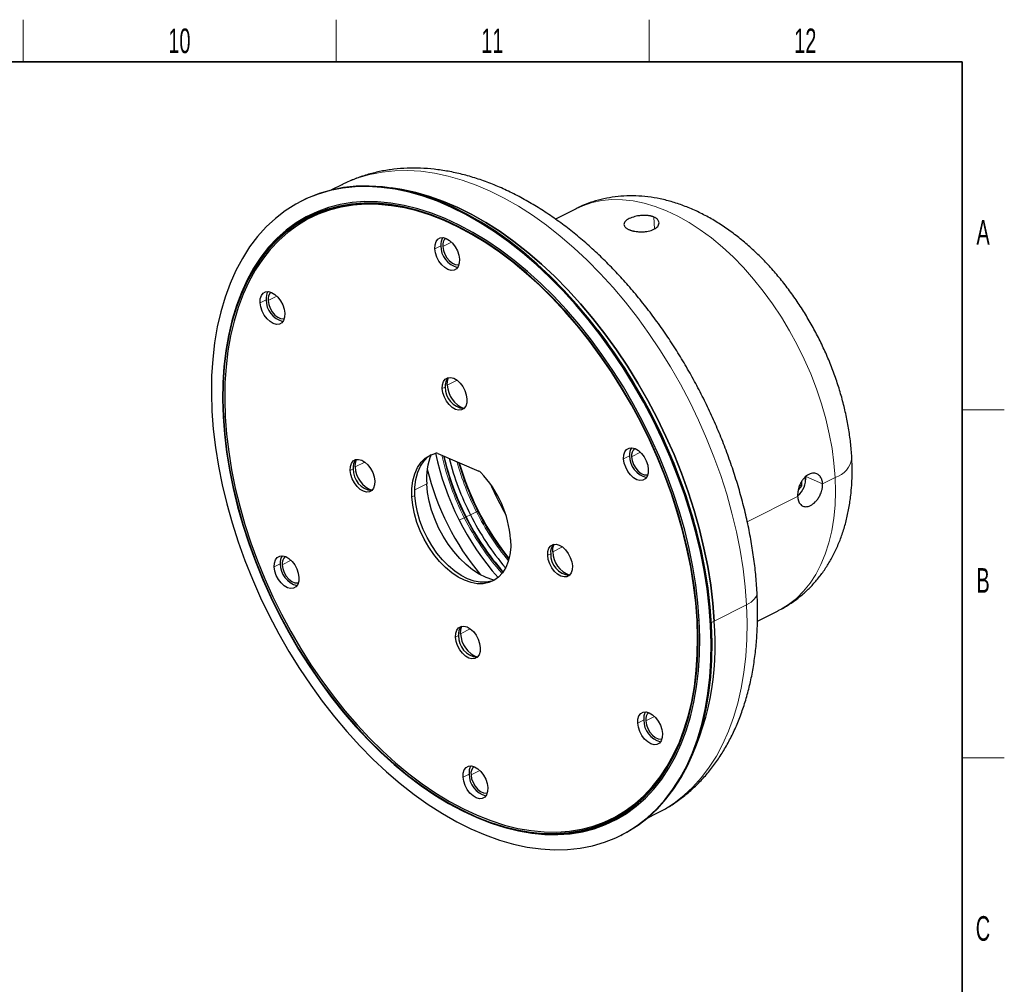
# Model space of a CAD drawing. Header units: millimetres. Extents: x 16 to 581, y 2 to 418.
# Tile 4 of 4: x 437 to 577, y 277 to 414. Entities that reach past the tile are written whole.
import ezdxf

# ---------------------------------------------------------------- set-up
doc = ezdxf.new("R2010")
doc.units = ezdxf.units.MM
doc.styles.add('SLDTEXTSTYLE0', font='TXT', dxfattribs={"width": 0.605})

msp = doc.modelspace()

# ---------------------------------------------------------------- linework, layer by layer
at = {"color": 7, "linetype": 'Continuous', "lineweight": 18}
for p, q in [((437.5, 408), (437.5, 414)), ((482, 408), (482, 414)), ((526.5, 408), (526.5, 414)), ((527.18335, 385.92486), (527.27185, 384.27066)), ((498.40074, 382.3669), (497.15016, 381.73844)), ((496.86929, 381.8591), (496.01678, 381.43068)), ((472.03001, 374.17649), (471.17749, 373.74807)), ((473.56145, 374.68429), (472.31088, 374.05583)), ((497.79307, 362.02849), (499.17767, 362.72432)), ((497.50725, 361.75394), (497.08099, 361.53973)), ((577, 358.5), (571, 358.5)), ((466.21834, 357.52453), (465.97093, 357.49838)), ((523.71876, 351.96993), (522.86624, 351.5415)), ((525.2502, 352.47773), (523.99963, 351.84926)), ((484.40968, 350.1065), (483.98342, 349.89228)), ((484.6955, 350.38105), (486.0801, 351.07687)), ((551.16655, 347.98208), (548.75598, 349.01771)), ((552.9454, 348.87603), (551.16655, 347.98208)), ((494.86671, 347.99799), (493.17338, 347.14702)), ((493.18689, 346.33563), (492.76063, 346.12141)), ((547.6144, 346.19697), (540.44498, 342.59402)), ((500.21357, 343.16436), (499.49421, 342.79781)), ((501.07435, 343.59095), (500.46209, 343.28326)), ((501.9288, 344.02634), (501.07435, 343.59095)), ((512.78257, 338.31425), (514.16718, 339.01008)), ((512.49675, 338.0397), (512.07049, 337.82549)), ((474.04018, 336.6047), (473.18767, 336.17628)), ((475.57162, 337.1125), (474.32105, 336.48404)), ((540.36155, 330.77029), (535.74375, 328.44965)), ((533.37991, 328.53807), (533.62732, 328.56423)), ((535.38441, 327.94179), (535.24232, 327.87039)), ((535.74375, 328.44965), (535.3665, 328.26006)), ((499.39918, 326.39226), (498.97292, 326.17805)), ((499.685, 326.66681), (501.0696, 327.36263)), ((525.72893, 314.39814), (524.87642, 313.96971)), ((527.26038, 314.90594), (526.0098, 314.27747)), ((577, 309), (571, 309)), ((500.88965, 306.71552), (500.03713, 306.2871)), ((502.42109, 307.22332), (501.17052, 306.59486))]:
    msp.add_line(p, q, dxfattribs=at)
at = {"color": 7, "linetype": 'Continuous', "lineweight": 35}
for p, q in [((37, 408), (571, 408)), ((571, 408), (571, 12))]:
    msp.add_line(p, q, dxfattribs=at)
at = {"color": 7, "linetype": 'Continuous', "lineweight": 25}
for p, q in [((482.80115, 390.52959), (481.31434, 389.7824)), ((477.24841, 388.29868), (477.10633, 388.22728)), ((516.10675, 387.12198), (513.15753, 385.63987)), ((467.08791, 370.9189), (467.04757, 370.76094)), ((496.4277, 352.31946), (502.28572, 349.80273)), ((548.75532, 348.56937), (548.7595, 348.82041)), ((548.16748, 347.69597), (547.72074, 347.19053)), ((547.93299, 347.79672), (548.16748, 347.69597)), ((548.17305, 348.26743), (548.16748, 347.69597)), ((547.70062, 346.35572), (547.87983, 346.53156)), ((541.89527, 328.45471), (544.84474, 329.93695)), ((526.21745, 300.43079), (527.70426, 301.17798)), ((502.44041, 300.33357), (502.59124, 300.27168)), ((522.45846, 297.98215), (522.60055, 298.05355))]:
    msp.add_line(p, q, dxfattribs=at)
at = {"color": 7, "linetype": 'Continuous', "lineweight": 18, "flags": 128}
for points in [[(540.36155, 330.77029), (540.16928, 333.31834), (539.86312, 335.90727), (539.44407, 338.52865), (538.91349, 341.17392), (538.27312, 343.83445), (537.52504, 346.50157), (536.6717, 349.16658), (535.71587, 351.82078), (534.66068, 354.45552), (533.50957, 357.06221), (532.26629, 359.63233), (530.9349, 362.15751), (529.51974, 364.62951), (528.02542, 367.04027), (526.45682, 369.38192), (524.81906, 371.64683), (523.11748, 373.82761), (521.35763, 375.91714), (519.54525, 377.90861), (517.68624, 379.79553), (515.78669, 381.57173), (513.85277, 383.23143), (511.8908, 384.76921), (509.90718, 386.18006), (507.90837, 387.45937), (505.90091, 388.60298), (503.89133, 389.60714), (501.88619, 390.46859), (499.89203, 391.18452), (497.91535, 391.75258), (495.96261, 392.17094), (494.04018, 392.43821), (492.15431, 392.55354), (490.31117, 392.51654), (488.51677, 392.32734), (486.77695, 391.98656), (485.0974, 391.49529), (483.48359, 390.85516), (482.80115, 390.52959)], [(552.9454, 348.87603), (552.78017, 350.91877), (552.50129, 353.00028), (552.11017, 355.10998), (551.60881, 357.23709), (550.99975, 359.3708), (550.28611, 361.50021), (549.47152, 363.61449), (548.56014, 365.70286), (547.5566, 367.75467), (546.46602, 369.75947), (545.29395, 371.70705), (544.04638, 373.58747), (542.72965, 375.39117), (541.35048, 377.10894), (539.9159, 378.73203), (538.43321, 380.25218), (536.90997, 381.66163), (535.35394, 382.95321), (533.77306, 384.12033), (532.17537, 385.15704), (530.56902, 386.05807), (528.9622, 386.81881), (527.36309, 387.4354), (525.77984, 387.9047), (524.22052, 388.2243), (522.69307, 388.39258), (521.20529, 388.40869), (519.76474, 388.27254), (518.37877, 387.98483), (517.05445, 387.54702), (516.10675, 387.12198)], [(544.84474, 329.93695), (545.15296, 330.09759), (546.3341, 330.82815), (547.43443, 331.69987), (548.44834, 332.7083), (549.37066, 333.84832), (550.1967, 335.1141), (550.92225, 336.49921), (551.54361, 337.99657), (552.05761, 339.59857), (552.46164, 341.29703), (552.75362, 343.08331), (552.93209, 344.9483), (552.99612, 346.88249), (552.9454, 348.87603)], [(500.39054, 343.25396), (500.40817, 343.2628), (500.42364, 343.27055), (500.43671, 343.27706), (500.44714, 343.28222), (500.45475, 343.28595), (500.45943, 343.28818), (500.46107, 343.28888), (500.45967, 343.28803)], [(502.10578, 344.11594), (502.1234, 344.12478), (502.13888, 344.13253), (502.15194, 344.13904), (502.16237, 344.1442), (502.16999, 344.14793), (502.17466, 344.15016), (502.17631, 344.15086), (502.1749, 344.15001)], [(540.36155, 330.77029), (540.98708, 331.14753), (541.45364, 331.56824), (541.74332, 332.01625), (541.84498, 332.47434), (541.84356, 332.54496)], [(527.70426, 301.17798), (528.56462, 301.63933), (530.03139, 302.57047), (531.41733, 303.6428), (532.71793, 304.8528), (533.92894, 306.19654), (535.04642, 307.66964), (536.06671, 309.26728), (536.9865, 310.98426), (537.80277, 312.81498), (538.51288, 314.75346), (539.1145, 316.79339), (539.60566, 318.92811), (539.98478, 321.15065), (540.25061, 323.45377), (540.40228, 325.82995), (540.4393, 328.27145), (540.36155, 330.77029)]]:
    msp.add_lwpolyline(points, dxfattribs=at)
at = {"color": 7, "linetype": 'Continuous', "lineweight": 25, "flags": 128}
for points in [[(535.24232, 327.87039), (535.04813, 330.44391), (534.73891, 333.05874), (534.31567, 335.70633), (533.77979, 338.37805), (533.13301, 341.06519), (532.37745, 343.75898), (531.51558, 346.45064), (530.5502, 349.13138), (529.48445, 351.79247), (528.32183, 354.42522), (527.06612, 357.02104), (525.72141, 359.57148), (524.2921, 362.0682), (522.78284, 364.50306), (521.19856, 366.86813), (519.54442, 369.15569), (517.82582, 371.35827), (516.04837, 373.4687), (514.21786, 375.48009), (512.34027, 377.38587), (510.42172, 379.17984), (508.46846, 380.85614), (506.48687, 382.4093), (504.48341, 383.83425), (502.46462, 385.12636), (500.43708, 386.2814), (498.4074, 387.2956), (496.38221, 388.16567), (494.36811, 388.88875), (492.37167, 389.4625), (490.3994, 389.88504), (488.45774, 390.15499), (486.55302, 390.27147), (484.69144, 390.2341), (482.8791, 390.04301), (481.12188, 389.69881), (479.42554, 389.20264), (477.79559, 388.5561), (476.23736, 387.76131), (474.75593, 386.82086), (473.35612, 385.73781), (472.04252, 384.51571), (470.8194, 383.15853), (469.69075, 381.6707), (468.66025, 380.05708), (467.73127, 378.32293), (466.90683, 376.47391), (466.18962, 374.51604), (465.58199, 372.45571), (465.08591, 370.29965), (464.703, 368.05488), (464.43452, 365.72873), (464.28133, 363.32879), (464.24394, 360.86287), (464.32247, 358.33904)], [(535.38441, 327.94179), (535.19022, 330.51532), (534.881, 333.13014), (534.45776, 335.77773), (533.92187, 338.44945), (533.2751, 341.13659), (532.51954, 343.83039), (531.65766, 346.52204), (530.69228, 349.20279), (529.62654, 351.86388), (528.46392, 354.49662), (527.2082, 357.09245), (525.8635, 359.64288), (524.43418, 362.1396), (522.92492, 364.57447), (521.34064, 366.93954), (519.6865, 369.22709), (517.96791, 371.42968), (516.19046, 373.54011), (514.35995, 375.55149), (512.48236, 377.45728), (510.5638, 379.25124), (508.61054, 380.92754), (506.62895, 382.4807), (504.6255, 383.90566), (502.60671, 385.19776), (500.57916, 386.3528), (498.54949, 387.36701), (496.5243, 388.23707), (494.5102, 388.96016), (492.51376, 389.5339), (490.54149, 389.95644), (488.59983, 390.22639), (486.6951, 390.34287), (484.83353, 390.30551), (483.02118, 390.11441), (481.26397, 389.77022), (479.56762, 389.27404), (477.93767, 388.6275), (477.24841, 388.29868)], [(489.80875, 390.07571), (491.34482, 389.85029), (493.29756, 389.43194), (495.27423, 388.86387), (497.26839, 388.14795), (499.27353, 387.2865), (501.28311, 386.28233), (503.29058, 385.13873), (505.28938, 383.85942), (507.273, 382.44857), (509.23497, 380.91079), (511.16889, 379.25109), (513.06845, 377.47488), (514.92745, 375.58797), (516.73984, 373.59649), (518.49969, 371.50696), (520.20127, 369.32619), (521.83903, 367.06128), (523.40763, 364.71962), (524.90194, 362.30887), (526.31711, 359.83687), (527.6485, 357.31169), (528.89178, 354.74156), (530.04289, 352.13488), (531.09808, 349.50014), (532.0539, 346.84594), (532.90725, 344.18093), (533.65532, 341.51381), (534.2957, 338.85327), (534.82627, 336.208), (535.24532, 333.58663), (535.55148, 330.99769), (535.74375, 328.44965)], [(535.74375, 328.44965), (535.55148, 330.99769), (535.24532, 333.58663), (534.82627, 336.208), (534.2957, 338.85327), (533.65532, 341.51381), (532.90725, 344.18093), (532.0539, 346.84594), (531.09808, 349.50014), (530.04289, 352.13488), (528.89178, 354.74156), (527.6485, 357.31169), (526.31711, 359.83687), (524.90194, 362.30887), (523.40763, 364.71962), (521.83903, 367.06128), (520.20127, 369.32619), (518.49969, 371.50696), (516.73984, 373.59649), (514.92745, 375.58797), (513.06845, 377.47488), (511.16889, 379.25109), (509.23497, 380.91079), (507.273, 382.44857), (505.28938, 383.85942), (503.29058, 385.13873), (501.28311, 386.28233), (499.27353, 387.2865), (497.26839, 388.14795), (495.27423, 388.86387), (493.29756, 389.43194), (491.34482, 389.85029), (489.80875, 390.07571)], [(533.37991, 328.53807), (533.19068, 331.03249), (532.88793, 333.56751), (532.47268, 336.13456), (531.94633, 338.72495), (531.31068, 341.32992), (530.56786, 343.94065), (529.72039, 346.54832), (528.77114, 349.14409), (527.72332, 351.71918), (526.58047, 354.26488), (525.34647, 356.77258), (524.02549, 359.23379), (522.62199, 361.64018), (521.14074, 363.98362), (519.58673, 366.25616), (517.96523, 368.45012), (516.28172, 370.55809), (514.54191, 372.57291), (512.75167, 374.48779), (510.91707, 376.29623), (509.04431, 377.99212), (507.13973, 379.56972), (505.20977, 381.0237), (503.26097, 382.34912), (501.29992, 383.54152), (499.33326, 384.59684), (497.36763, 385.51153), (495.40969, 386.28249), (493.46607, 386.9071), (491.54334, 387.38326), (489.648, 387.70936), (487.78648, 387.88428), (485.96507, 387.90745), (484.18993, 387.77877), (482.46706, 387.49869), (480.80231, 387.06815), (479.2013, 386.48861), (477.66945, 385.76203), (476.21194, 384.89087), (474.83371, 383.87808), (473.53941, 382.72709), (472.33343, 381.44178), (471.21985, 380.02651), (470.20243, 378.48607), (469.28462, 376.82566), (468.46953, 375.05092), (467.75991, 373.16783), (467.15816, 371.18278), (466.66632, 369.10248), (466.28605, 366.93398), (466.01865, 364.6846), (465.86501, 362.36195), (465.82565, 359.97391), (465.90071, 357.52854)], [(533.62732, 328.56423), (533.4375, 331.06643), (533.1338, 333.60936), (532.71726, 336.18442), (532.18927, 338.7829), (531.55163, 341.396), (530.80649, 344.01489), (529.95637, 346.63069), (529.00416, 349.23457), (527.95307, 351.8177), (526.80666, 354.37135), (525.5688, 356.88688), (524.2437, 359.35577), (522.83582, 361.76967), (521.34994, 364.12042), (519.79108, 366.40006), (518.16452, 368.60087), (516.47576, 370.71542), (514.73051, 372.73653), (512.93469, 374.65738), (511.09436, 376.47147), (509.21575, 378.17266), (507.30523, 379.75518), (505.36925, 381.2137), (503.41436, 382.54326), (501.44719, 383.73938), (499.47438, 384.798), (497.50262, 385.71554), (495.53857, 386.48891), (493.58888, 387.11547), (491.66014, 387.59312), (489.75889, 387.92023), (487.89156, 388.0957), (486.06446, 388.11894), (484.28378, 387.98986), (482.55554, 387.7089), (480.88559, 387.27702), (479.27958, 386.69567), (477.74295, 385.96682), (476.28089, 385.09295), (474.89835, 384.077), (473.60001, 382.92241), (472.39027, 381.63309), (471.27321, 380.2134), (470.25262, 378.66815), (469.33194, 377.00256), (468.51431, 375.22227), (467.80247, 373.33331), (467.19884, 371.34206), (467.08791, 370.9189)], [(533.30969, 328.56824), (533.12085, 331.05746), (532.81873, 333.58721), (532.40435, 336.14891), (531.8791, 338.73391), (531.24476, 341.33346), (530.50349, 343.93876), (529.65778, 346.541), (528.71051, 349.13137), (527.66487, 351.7011), (526.5244, 354.24151), (525.29297, 356.74399), (523.97474, 359.20007), (522.57416, 361.60146), (521.09599, 363.94001), (519.54522, 366.20783), (517.92709, 368.39723), (516.24709, 370.5008), (514.51089, 372.51144), (512.72438, 374.42232), (510.8936, 376.227), (509.02474, 377.91937), (507.12412, 379.49368), (505.19818, 380.94463), (503.25344, 382.2673), (501.29647, 383.45721), (499.33389, 384.51034), (497.37236, 385.42313), (495.41849, 386.19248), (493.47892, 386.8158), (491.56019, 387.29097), (489.6688, 387.61638), (487.81115, 387.79094), (485.99353, 387.81405), (484.22208, 387.68565), (482.5028, 387.40615), (480.84152, 386.9765), (479.24384, 386.39817), (477.71517, 385.67311), (476.2607, 384.80376), (474.88533, 383.79308), (473.59373, 382.64448), (472.39026, 381.36185), (471.27899, 379.94952), (470.26369, 378.41228), (469.3478, 376.75534), (468.5344, 374.98428), (467.82625, 373.10512), (467.22576, 371.1242), (466.73494, 369.04823), (466.35547, 366.88423), (466.08862, 364.63954), (465.9353, 362.32173), (465.89602, 359.93865), (465.97093, 357.49838)], [(496.99686, 385.58229), (495.57379, 386.12887), (493.64028, 386.75024), (491.72755, 387.22392), (489.84208, 387.54832), (487.99024, 387.72233), (486.1783, 387.74537), (484.4124, 387.61737), (482.6985, 387.33874), (481.04241, 386.91044), (479.44973, 386.33392), (477.92585, 385.61112), (476.47592, 384.7445), (475.10486, 383.73698), (473.81729, 382.59197), (472.61759, 381.31335), (471.5098, 379.90544), (470.49768, 378.37301), (469.58465, 376.72125), (468.77379, 374.95574), (468.06786, 373.08245), (467.46925, 371.10773), (466.97996, 369.03825), (466.60168, 366.88103), (466.33566, 364.64335), (466.18282, 362.33279), (466.14367, 359.95717), (466.21834, 357.52453)], [(496.01678, 381.43068), (496.04599, 381.977), (496.19284, 382.43469), (496.44732, 382.77257), (496.79209, 382.9676), (497.20366, 383.0065), (497.65397, 382.88661), (498.11234, 382.61611), (498.54754, 382.21342), (498.92989, 381.706), (499.23335, 381.12842), (499.43724, 380.52004), (499.52766, 379.92233)], [(499.52766, 379.92233), (499.49845, 379.37601), (499.3516, 378.91832), (499.09712, 378.58044), (498.75234, 378.38541), (498.34078, 378.34651), (497.89046, 378.4664), (497.43209, 378.7369), (496.9969, 379.13958), (496.61455, 379.64701), (496.31108, 380.22459), (496.1072, 380.83296), (496.01678, 381.43068)], [(497.15016, 381.73844), (497.23788, 381.18974), (497.43795, 380.63418), (497.73416, 380.11675), (498.10253, 379.67938), (498.5132, 379.3575), (498.9329, 379.17718), (499.32764, 379.15304), (499.45399, 379.18228)], [(471.17749, 373.74807), (471.2067, 374.29439), (471.35355, 374.75208), (471.60803, 375.08995), (471.95281, 375.28499), (472.36437, 375.32388), (472.81469, 375.204), (473.27306, 374.9335), (473.70825, 374.53081), (474.0906, 374.02339), (474.39407, 373.44581), (474.59795, 372.83743), (474.68837, 372.23972)], [(472.31088, 374.05583), (472.39859, 373.50713), (472.59866, 372.95157), (472.89487, 372.43414), (473.26324, 371.99677), (473.67391, 371.67488), (474.09362, 371.49457), (474.48836, 371.47043), (474.6147, 371.49966)], [(474.68837, 372.23972), (474.65916, 371.6934), (474.51231, 371.23571), (474.25783, 370.89783), (473.91306, 370.7028), (473.50149, 370.6639), (473.05118, 370.78379), (472.59281, 371.05429), (472.15761, 371.45697), (471.77526, 371.96439), (471.4718, 372.54197), (471.26791, 373.15035), (471.17749, 373.74807)], [(497.08099, 361.53973), (497.1102, 362.08605), (497.25705, 362.54374), (497.51153, 362.88162), (497.85631, 363.07665), (498.26787, 363.11555), (498.71818, 362.99566), (499.17656, 362.72516), (499.61175, 362.32248), (499.9941, 361.81505), (500.29756, 361.23747), (500.50145, 360.6291), (500.59187, 360.03138)], [(497.79307, 362.02849), (497.82462, 362.61852), (497.97983, 363.10606)], [(500.59187, 360.03138), (500.56266, 359.48506), (500.41581, 359.02737), (500.16133, 358.68949), (499.81655, 358.49446), (499.40499, 358.45556), (498.95468, 358.57545), (498.4963, 358.84595), (498.06111, 359.24864), (497.67876, 359.75606), (497.3753, 360.33364), (497.17141, 360.94202), (497.08099, 361.53973)], [(464.32247, 358.33904), (464.51666, 355.76551), (464.82588, 353.15069), (465.24912, 350.5031), (465.785, 347.83138), (466.43178, 345.14424), (467.18734, 342.45045), (468.04921, 339.75879), (469.0146, 337.07804), (470.08034, 334.41696), (471.24296, 331.78421), (472.49867, 329.18838), (473.84338, 326.63795), (475.27269, 324.14123), (476.78195, 321.70636), (478.36624, 319.3413), (480.02037, 317.05374), (481.73897, 314.85115), (483.51642, 312.74073), (485.34693, 310.72934), (487.22452, 308.82355), (489.14308, 307.02959), (491.09633, 305.35329), (493.07792, 303.80013), (495.08138, 302.37517), (497.10017, 301.08307), (499.12771, 299.92803), (501.15739, 298.91382), (503.18258, 298.04376), (505.19668, 297.32068), (507.19312, 296.74693), (509.16539, 296.32439), (511.10705, 296.05444), (513.01177, 295.93796), (514.87335, 295.97533), (516.68569, 296.16642), (518.44291, 296.51061), (520.13926, 297.00679), (521.7692, 297.65333), (523.32743, 298.44812), (524.80887, 299.38857), (526.20867, 300.47162), (527.52227, 301.69372), (528.74539, 303.0509), (529.87404, 304.53872), (530.90454, 306.15234), (531.83352, 307.8865), (532.65796, 309.73552), (533.37517, 311.69339), (533.9828, 313.75372), (534.47888, 315.90978), (534.86179, 318.15455), (535.13028, 320.4807), (535.28346, 322.88064), (535.32085, 325.34655), (535.24232, 327.87039)], [(465.90071, 357.52854), (466.08994, 355.03413), (466.39269, 352.49911), (466.80794, 349.93206), (467.33429, 347.34167), (467.96994, 344.7367), (468.71276, 342.12597), (469.56023, 339.5183), (470.50948, 336.92253), (471.5573, 334.34744), (472.70015, 331.80174), (473.93415, 329.29404), (475.25513, 326.83283), (476.65863, 324.42643), (478.13988, 322.083), (479.69389, 319.81046), (481.31539, 317.61649), (482.9989, 315.50853), (484.73871, 313.49371), (486.52895, 311.57883), (488.36355, 309.77039), (490.23631, 308.0745), (492.14089, 306.4969), (494.07084, 305.04292), (496.01964, 303.7175), (497.9807, 302.5251), (499.94736, 301.46977), (501.91299, 300.55508), (503.87093, 299.78413), (505.81455, 299.15951), (507.73728, 298.68335), (509.63262, 298.35726), (511.49414, 298.18234), (513.31555, 298.15917), (515.09069, 298.28785), (516.81355, 298.56793), (518.47831, 298.99847), (520.07932, 299.57801), (521.61117, 300.30459), (523.06868, 301.17574), (524.44691, 302.18853), (525.74121, 303.33953), (526.94719, 304.62484), (528.06077, 306.04011), (529.07819, 307.58055), (529.996, 309.24095), (530.81109, 311.0157), (531.52071, 312.89879), (532.12246, 314.88383), (532.6143, 316.96413), (532.99457, 319.13264), (533.26197, 321.38202), (533.41561, 323.70466), (533.45497, 326.09271), (533.37991, 328.53807)], [(465.97093, 357.49838), (466.15976, 355.00916), (466.46188, 352.47941), (466.87627, 349.91771), (467.40152, 347.3327), (468.03585, 344.73316), (468.77713, 342.12785), (469.62283, 339.52562), (470.57011, 336.93525), (471.61575, 334.36552), (472.75621, 331.82511), (473.98765, 329.32263), (475.30588, 326.86654), (476.70645, 324.46516), (478.18463, 322.1266), (479.7354, 319.85879), (481.35353, 317.66939), (483.03353, 315.56582), (484.76972, 313.55518), (486.55624, 311.64429), (488.38702, 309.83961), (490.25588, 308.14725), (492.1565, 306.57293), (494.08244, 305.12199), (496.02718, 303.79932), (497.98415, 302.60941), (499.94672, 301.55627), (501.90826, 300.64349), (503.86212, 299.87414), (505.8017, 299.25082), (507.72043, 298.77565), (509.61182, 298.45024), (511.46947, 298.27568), (513.28709, 298.25256), (515.05854, 298.38097), (516.77781, 298.66047), (518.4391, 299.09011), (520.03678, 299.66845), (521.56544, 300.39351), (523.01992, 301.26286), (524.39529, 302.27354), (525.68689, 303.42214), (526.89036, 304.70477), (528.00163, 306.1171), (529.01692, 307.65433), (529.93282, 309.31128), (530.74622, 311.08234), (531.45436, 312.9615), (532.05486, 314.94242), (532.54568, 317.01839), (532.92515, 319.18238), (533.192, 321.42708), (533.34532, 323.74489), (533.38459, 326.12796), (533.30969, 328.56824)], [(466.21834, 357.52453), (466.40659, 355.0431), (466.70776, 352.52127), (467.12085, 349.96757), (467.64446, 347.39066), (468.27681, 344.79924), (469.01576, 342.20209), (469.85882, 339.608), (470.80313, 337.02573), (471.8455, 334.46404), (472.9824, 331.93158), (474.20998, 329.43693), (475.52409, 326.98852), (476.92028, 324.59465), (478.39383, 322.26341), (479.93976, 320.00269), (481.55282, 317.82014), (483.22757, 315.72315), (484.95833, 313.7188), (486.73925, 311.81389), (488.56431, 310.01486), (490.42732, 308.32779), (492.32199, 306.7584), (494.24191, 305.31199), (496.18057, 303.99346), (498.13142, 302.80727), (500.08785, 301.75743), (502.04325, 300.8475), (503.991, 300.08055), (505.92451, 299.45919), (507.83724, 298.98551), (509.72271, 298.66111), (511.57455, 298.4871), (513.38649, 298.46405), (515.15239, 298.59206), (516.86629, 298.87069), (518.52238, 299.29898), (520.11506, 299.87551), (521.63894, 300.5983), (523.08887, 301.46493), (524.45993, 302.47245), (525.7475, 303.61746), (526.9472, 304.89608), (528.05499, 306.30398), (529.06711, 307.83641), (529.98015, 309.48818), (530.791, 311.25369), (531.49693, 313.12698), (532.09555, 315.1017), (532.20556, 315.52135)], [(522.86624, 351.5415), (522.89545, 352.08782), (523.0423, 352.54551), (523.29679, 352.88339), (523.64156, 353.07842), (524.05312, 353.11732), (524.50344, 352.99743), (524.96181, 352.72693), (525.397, 352.32424), (525.77936, 351.81682), (526.08282, 351.23924), (526.28671, 350.63087), (526.37712, 350.03315)], [(483.98342, 349.89228), (484.01263, 350.4386), (484.15948, 350.8963), (484.41396, 351.23417), (484.75873, 351.4292), (485.1703, 351.4681), (485.62061, 351.34822), (486.07898, 351.07771), (486.51418, 350.67503), (486.89653, 350.16761), (487.19999, 349.59003), (487.40388, 348.98165), (487.4943, 348.38394)], [(484.6955, 350.38105), (484.72705, 350.97107), (484.88225, 351.45862)], [(492.76063, 346.12141), (492.76208, 347.30489), (492.89611, 348.40906), (493.16017, 349.41306), (493.54929, 350.29794), (494.05612, 351.04697), (494.67107, 351.64603), (495.38255, 352.0838), (496.17712, 352.35201)], [(493.18689, 346.33563), (493.18834, 347.51911), (493.32237, 348.62327), (493.58643, 349.62727), (493.97555, 350.51215), (494.48237, 351.26119), (495.09733, 351.86025), (495.50869, 352.14007)], [(526.37712, 350.03315), (526.34791, 349.48683), (526.20106, 349.02914), (525.94658, 348.69126), (525.60181, 348.49623), (525.19024, 348.45733), (524.73993, 348.57722), (524.28156, 348.84772), (523.84637, 349.2504), (523.46401, 349.75783), (523.16055, 350.33541), (522.95666, 350.94378), (522.86624, 351.5415)], [(523.99963, 351.84926), (524.08734, 351.30056), (524.28741, 350.745), (524.58363, 350.22757), (524.95199, 349.7902), (525.36266, 349.46832), (525.78237, 349.288), (526.17711, 349.26386), (526.30345, 349.2931)], [(487.4943, 348.38394), (487.46509, 347.83762), (487.31824, 347.37992), (487.06376, 347.04205), (486.71898, 346.84702), (486.30742, 346.80812), (485.8571, 346.928), (485.39873, 347.19851), (484.96354, 347.60119), (484.58119, 348.10861), (484.27772, 348.68619), (484.07384, 349.29457), (483.98342, 349.89228)], [(548.7595, 348.82041), (548.75977, 348.84069), (548.75806, 348.97118)], [(504.44813, 334.26927), (504.2466, 334.32217), (503.29831, 334.65873), (502.34225, 335.14032), (501.39237, 335.75992), (500.46253, 336.50848), (499.56628, 337.3751), (498.71669, 338.34713), (497.92616, 339.41041), (497.2062, 340.54942), (496.56732, 341.74756), (496.01883, 342.98736), (495.56874, 344.25074), (495.2236, 345.51927), (494.98845, 346.77445), (494.86671, 347.99799)], [(506.80416, 340.08802), (506.80583, 338.95992), (506.68732, 337.90274), (506.45067, 336.93456), (506.09992, 336.07197), (505.64107, 335.3297), (505.08198, 334.72046), (504.43222, 334.25469), (503.70289, 333.94033), (502.90649, 333.78279), (502.05663, 333.78474), (501.16786, 333.94617), (500.25538, 334.26429), (499.33481, 334.73368), (498.42189, 335.3463), (497.53226, 336.09167), (496.68113, 336.95703), (495.88306, 337.92759), (495.1517, 338.98672), (494.49959, 340.11631), (493.93786, 341.29704), (493.47613, 342.5087), (493.12231, 343.73055), (492.88244, 344.9417), (492.76063, 346.12141)], [(504.48236, 334.28357), (504.12915, 334.15455), (503.33275, 333.997), (502.48289, 333.99896), (501.59411, 334.16038), (500.68164, 334.47851), (499.76106, 334.94789), (498.84815, 335.56051), (497.95852, 336.30588), (497.10738, 337.17125), (496.30931, 338.1418), (495.57796, 339.20093), (494.92584, 340.33053), (494.36412, 341.51125), (493.90239, 342.72291), (493.54856, 343.94476), (493.30869, 345.15591), (493.18689, 346.33563)], [(512.07049, 337.82549), (512.0997, 338.37181), (512.24655, 338.8295), (512.50103, 339.16738), (512.84581, 339.36241), (513.25737, 339.40131), (513.70769, 339.28142), (514.16606, 339.01092), (514.60125, 338.60824), (514.9836, 338.10082), (515.28707, 337.52324), (515.49095, 336.91486), (515.58137, 336.31714)], [(512.78257, 338.31425), (512.81412, 338.90428), (512.96933, 339.39182)], [(473.18767, 336.17628), (473.21688, 336.7226), (473.36373, 337.18029), (473.61821, 337.51816), (473.96298, 337.7132), (474.37455, 337.75209), (474.82486, 337.63221), (475.28323, 337.36171), (475.71843, 336.95902), (476.10078, 336.4516), (476.40424, 335.87402), (476.60813, 335.26564), (476.69855, 334.66793)], [(515.58137, 336.31714), (515.55216, 335.77082), (515.40531, 335.31313), (515.15083, 334.97525), (514.80606, 334.78022), (514.39449, 334.74132), (513.94418, 334.86121), (513.48581, 335.13171), (513.05061, 335.5344), (512.66826, 336.04182), (512.3648, 336.6194), (512.16091, 337.22778), (512.07049, 337.82549)], [(476.69855, 334.66793), (476.66934, 334.12161), (476.52249, 333.66392), (476.26801, 333.32604), (475.92323, 333.13101), (475.51167, 333.09211), (475.06135, 333.212), (474.60298, 333.4825), (474.16779, 333.88518), (473.78544, 334.3926), (473.48197, 334.97018), (473.27809, 335.57856), (473.18767, 336.17628)], [(474.32105, 336.48404), (474.40877, 335.93534), (474.60884, 335.37977), (474.90505, 334.86235), (475.27342, 334.42498), (475.68409, 334.10309), (476.10379, 333.92278), (476.49853, 333.89864), (476.62487, 333.92787)], [(498.97292, 326.17805), (499.00213, 326.72436), (499.14898, 327.18206), (499.40346, 327.51993), (499.74824, 327.71497), (500.1598, 327.75386), (500.61012, 327.63398), (501.06849, 327.36347), (501.50368, 326.96079), (501.88603, 326.45337), (502.1895, 325.87579), (502.39338, 325.26741), (502.4838, 324.6697)], [(499.685, 326.66681), (499.71655, 327.25683), (499.87176, 327.74438)], [(502.59124, 300.27168), (504.02622, 299.72052), (505.97591, 299.09395), (507.90465, 298.61631), (509.8059, 298.2892), (511.67323, 298.11373), (513.50033, 298.09049), (515.28101, 298.21957), (517.00925, 298.50053), (518.6792, 298.93241), (520.28521, 299.51376), (521.82184, 300.2426), (523.2839, 301.11648), (524.66644, 302.13243), (525.96478, 303.28702), (527.17452, 304.57634), (528.29158, 305.99603), (529.31217, 307.54128), (530.23285, 309.20687), (531.05048, 310.98715), (531.76232, 312.87612), (532.36595, 314.86736), (532.85932, 316.95416), (533.24078, 319.12943), (533.50902, 321.38584), (533.66314, 323.71573), (533.70261, 326.11123), (533.62732, 328.56423)], [(522.60055, 298.05355), (523.46952, 298.51952), (524.95095, 299.45998), (526.35075, 300.54302), (527.66436, 301.76512), (528.88748, 303.1223), (530.01613, 304.61013), (531.04663, 306.22375), (531.97561, 307.9579), (532.80005, 309.80693), (533.51726, 311.7648), (534.12489, 313.82512), (534.62097, 315.98118), (535.00388, 318.22595), (535.27236, 320.5521), (535.42555, 322.95205), (535.46294, 325.41796), (535.38441, 327.94179)], [(502.4838, 324.6697), (502.45459, 324.12338), (502.30774, 323.66568), (502.05326, 323.32781), (501.70849, 323.13278), (501.29692, 323.09388), (500.84661, 323.21377), (500.38824, 323.48427), (499.95304, 323.88695), (499.57069, 324.39437), (499.26723, 324.97195), (499.06334, 325.58033), (498.97292, 326.17805)], [(524.87642, 313.96971), (524.90563, 314.51603), (525.05248, 314.97372), (525.30696, 315.3116), (525.65173, 315.50663), (526.0633, 315.54553), (526.51361, 315.42564), (526.97198, 315.15514), (527.40718, 314.75245), (527.78953, 314.24503), (528.09299, 313.66745), (528.29688, 313.05908), (528.3873, 312.46136)], [(528.3873, 312.46136), (528.35809, 311.91504), (528.21124, 311.45735), (527.95676, 311.11947), (527.61198, 310.92444), (527.20042, 310.88554), (526.7501, 311.00543), (526.29173, 311.27593), (525.85654, 311.67861), (525.47419, 312.18604), (525.17072, 312.76362), (524.96684, 313.37199), (524.87642, 313.96971)], [(526.0098, 314.27747), (526.09752, 313.72877), (526.29759, 313.17321), (526.5938, 312.65578), (526.96217, 312.21841), (527.37284, 311.89653), (527.79254, 311.71621), (528.18728, 311.69207), (528.31363, 311.72131)], [(500.03713, 306.2871), (500.06634, 306.83342), (500.21319, 307.29111), (500.46767, 307.62899), (500.81245, 307.82402), (501.22401, 307.86292), (501.67433, 307.74303), (502.1327, 307.47253), (502.56789, 307.06984), (502.95024, 306.56242), (503.25371, 305.98484), (503.45759, 305.37646), (503.54801, 304.77875)], [(503.54801, 304.77875), (503.5188, 304.23243), (503.37195, 303.77474), (503.11747, 303.43686), (502.7727, 303.24183), (502.36113, 303.20293), (501.91082, 303.32282), (501.45245, 303.59332), (501.01725, 303.996), (500.6349, 304.50342), (500.33144, 305.081), (500.12755, 305.68938), (500.03713, 306.2871)], [(501.17052, 306.59486), (501.25823, 306.04616), (501.4583, 305.4906), (501.75451, 304.97317), (502.12288, 304.5358), (502.53355, 304.21391), (502.95326, 304.0336), (503.348, 304.00946), (503.47434, 304.03869)]]:
    msp.add_lwpolyline(points, dxfattribs=at)
at = {"color": 7, "linetype": 'Continuous', "lineweight": 25}
for centre, radius, start, end in [((498.64553, 382.05876), 1.78742, 147.8067697, 186.4133289), ((498.45864, 381.93186), 1.32269, 131.8138148, 188.4086164), ((500.01885, 381.82831), 3.14971, 179.4397574, 256.1344066), ((473.80624, 374.37615), 1.78742, 147.8067697, 186.4133289), ((473.61935, 374.24924), 1.32269, 131.8138148, 188.4086164), ((475.17957, 374.1457), 3.14971, 179.4397574, 256.1344066), ((454.9622, 320.5806), 80.96741, 15.898681, 37.4643026), ((499.04661, 361.99973), 1.55886, 135.175255, 189.0718567), ((500.48324, 361.64682), 2.97793, 177.9384068, 263.7327964), ((501.44978, 362.14737), 3.65864, 181.8620037, 249.8142023), ((525.495, 352.16958), 1.78742, 147.8067697, 186.4133289), ((525.3081, 352.04268), 1.32269, 131.8138148, 188.4086164), ((485.94904, 350.35229), 1.55886, 135.175255, 189.0718567), ((504.18459, 348.72324), 9.34606, 158.4105965, 184.4505994), ((533.93115, 360.26596), 38.62294, 191.8398981, 221.5231714), ((496.25163, 351.94482), 0.41395, 64.8275367, 100.37038), ((533.66606, 360.22638), 37.27696, 192.8518346, 207.025814), ((535.78718, 361.27708), 38.9587, 194.3437252, 206.9987693), ((526.86832, 351.93913), 3.14971, 179.4397574, 256.1344066), ((487.38567, 349.99937), 2.97793, 177.9384068, 263.7327964), ((488.35221, 350.49992), 3.65864, 181.8620037, 249.8142023), ((531.52865, 359.0586), 37.67089, 193.7751697, 219.5878998), ((535.91757, 361.31345), 37.85698, 195.8502628, 206.9604809), ((537.1879, 361.90262), 39.24054, 196.1712108, 217.1918587), ((501.94617, 349.05808), 0.81841, 43.0186712, 65.4871571), ((491.3346, 338.88876), 15.51598, 4.432917, 43.7406698), ((545.89289, 348.59), 2.85905, 307.509048, 7.419771), ((540.62983, 363.63234), 39.90924, 203.1714021, 210.1916674), ((533.42582, 359.87166), 36.90236, 206.7046827, 221.3948081), ((535.49527, 360.92748), 38.5403, 206.7326905, 220.2445963), ((535.44604, 360.917), 37.25722, 206.7458114, 219.2011457), ((514.03611, 338.28549), 1.55886, 135.175255, 189.0718567), ((475.81642, 336.80436), 1.78742, 147.8067697, 186.4133289), ((475.62952, 336.67745), 1.32269, 131.8138148, 188.4086164), ((515.47275, 337.93258), 2.97793, 177.9384068, 263.7327964), ((516.43928, 338.43313), 3.65864, 181.8620037, 249.8142023), ((477.18974, 336.57391), 3.14971, 179.4397574, 256.1344066), ((500.93854, 326.63805), 1.55886, 135.175255, 189.0718567), ((497.08797, 324.97819), 38.81135, 332.5247218, 5.1316503), ((502.37518, 326.28513), 2.97793, 177.9384068, 263.7327964), ((503.34171, 326.78568), 3.65864, 181.8620037, 249.8142023), ((527.50517, 314.59779), 1.78742, 147.8067697, 186.4133289), ((527.31828, 314.47089), 1.32269, 131.8138148, 188.4086164), ((528.87849, 314.36734), 3.14971, 179.4397574, 256.1344066), ((502.66588, 306.91518), 1.78742, 147.8067697, 186.4133289), ((504.03921, 306.68473), 3.14971, 179.4397574, 256.1344066), ((502.47899, 306.78828), 1.32269, 131.8138148, 188.4086164)]:
    msp.add_arc(centre, radius, start, end, dxfattribs=at)
at = {"color": 7, "linetype": 'Continuous', "lineweight": 18}
for centre, radius, start, end in [((533.35889, 360.07646), 37.21064, 192.4338441, 207.0325407), ((533.43115, 360.10976), 37.09178, 192.6785029, 207.0285854), ((551.94791, 352.11847), 3.3924, 287.0997456, 353.2109829), ((535.61492, 361.1648), 37.79526, 195.3814583, 206.9655932), ((535.68049, 361.19562), 37.66931, 195.640555, 206.9627475), ((517.46869, 309.30337), 38.00402, 116.7037456, 117.0028025), ((533.14937, 359.72974), 36.86705, 206.7005598, 221.6018849), ((533.19883, 359.75639), 36.72484, 206.702203, 221.5195998), ((519.18393, 310.16535), 38.00402, 116.7037456, 117.0028025), ((535.14681, 360.76136), 37.19539, 206.7386836, 219.5998575), ((535.21404, 360.79871), 37.07388, 206.7428641, 219.3670621)]:
    msp.add_arc(centre, radius, start, end, dxfattribs=at)
at = {"color": 7, "linetype": 'Continuous', "lineweight": 25}
for points, knots in [([(541.84352, 332.54577), (541.81713, 332.98214), (541.74128, 334.23615), (541.53276, 336.33355), (541.185, 338.84034), (540.73116, 341.36525), (540.17502, 343.90069), (539.51818, 346.43984), (538.76308, 348.9757), (537.91216, 351.50135), (536.96808, 354.00991), (535.93368, 356.49453), (534.81196, 358.94843), (533.60608, 361.36488), (532.31938, 363.73718), (530.95538, 366.05875), (529.51773, 368.3231), (528.01018, 370.5239), (526.43662, 372.65496), (524.80102, 374.71021), (523.10749, 376.68374), (521.36019, 378.56976), (519.5634, 380.36265), (517.72149, 382.05689), (515.83893, 383.64713), (513.92034, 385.12809), (511.97048, 386.49465), (509.9944, 387.74175), (507.99754, 388.8644), (505.98579, 389.85784), (503.96547, 390.71758), (501.94333, 391.43962), (499.9266, 392.02051), (497.92292, 392.45759), (495.94017, 392.74911), (493.98627, 392.89442), (492.06888, 392.89385), (490.19503, 392.7491), (488.37168, 392.46148), (486.60277, 392.0373), (484.89982, 391.46693), (483.63932, 390.96038), (482.97054, 390.60292), (482.82493, 390.5251)], [0, 0, 0, 0, 0.013554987, 0.038953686, 0.064327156, 0.089677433, 0.11500432, 0.140308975, 0.16559353, 0.190860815, 0.216114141, 0.241357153, 0.266593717, 0.291827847, 0.317063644, 0.342303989, 0.367552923, 0.39281457, 0.418092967, 0.44339199, 0.468715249, 0.494065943, 0.519446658, 0.544859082, 0.570303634, 0.595778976, 0.621281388, 0.646804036, 0.67233446, 0.697852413, 0.723334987, 0.748753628, 0.774074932, 0.799262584, 0.824280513, 0.849096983, 0.873688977, 0.898045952, 0.922172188, 0.946087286, 0.96982493, 0.993430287, 1, 1, 1, 1]), ([(555.31656, 351.7168), (555.29297, 352.09112), (555.22672, 353.1422), (555.02598, 354.88646), (554.68321, 356.94588), (554.22939, 359.00712), (553.67006, 361.0617), (553.00835, 363.10148), (552.24812, 365.1185), (551.39302, 367.10504), (550.44678, 369.05354), (549.41317, 370.9564), (548.29598, 372.80609), (547.09904, 374.59514), (545.82609, 376.31619), (544.48082, 377.96196), (543.06695, 379.52505), (541.58823, 380.99793), (540.04865, 382.37278), (538.45261, 383.64145), (536.80539, 384.79524), (535.11379, 385.82492), (533.38636, 386.72121), (531.63345, 387.47551), (529.86676, 388.08063), (528.09905, 388.53142), (526.34323, 388.82528), (524.61162, 388.96209), (522.91513, 388.94425), (521.26382, 388.77472), (519.66449, 388.46131), (518.12987, 387.99863), (516.94348, 387.54548), (516.29563, 387.2023), (516.11367, 387.10591)], [0, 0, 0, 0, 0.018265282, 0.05128853, 0.084228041, 0.117100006, 0.149899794, 0.182633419, 0.215314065, 0.247959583, 0.280590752, 0.313230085, 0.345895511, 0.378608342, 0.411391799, 0.444267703, 0.477255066, 0.510367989, 0.543612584, 0.57698269, 0.610454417, 0.643970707, 0.67743293, 0.710727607, 0.743723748, 0.776291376, 0.808323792, 0.839755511, 0.870569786, 0.900795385, 0.930496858, 0.959763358, 0.988699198, 1, 1, 1, 1]), ([(527.18335, 385.92486), (527.14615, 385.94016), (527.07104, 385.97103), (526.94881, 386.01218), (526.81842, 386.04964), (526.67945, 386.08264), (526.53235, 386.11087), (526.30548, 386.14465), (525.94051, 386.17384), (525.42558, 386.16374), (524.91003, 386.09847), (524.2878, 385.96238), (523.61182, 385.71597), (523.15838, 385.39549), (522.95428, 385.11673), (522.89074, 384.89123), (522.94547, 384.6704), (523.06828, 384.50396), (523.19731, 384.3868), (523.32527, 384.29639), (523.46854, 384.21348), (523.57749, 384.1641), (523.6312, 384.13975)], [0, 0, 0, 0, 0.019914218, 0.040207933, 0.060881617, 0.081935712, 0.10337064, 0.125186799, 0.177814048, 0.250178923, 0.322739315, 0.375214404, 0.499760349, 0.624343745, 0.67690472, 0.749404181, 0.821843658, 0.874397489, 0.907094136, 0.938925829, 0.969893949, 1, 1, 1, 1]), ([(523.6312, 384.13975), (523.66846, 384.1243), (523.74369, 384.09311), (523.86623, 384.0497), (523.99703, 384.00869), (524.13651, 383.97072), (524.28423, 383.93613), (524.5119, 383.89109), (524.87846, 383.83942), (525.39539, 383.81458), (525.91299, 383.84488), (526.53677, 383.9429), (527.21322, 384.16695), (527.66497, 384.50954), (527.86695, 384.82653), (527.92849, 385.08749), (527.87147, 385.3438), (527.7469, 385.5345), (527.61698, 385.66475), (527.48884, 385.76276), (527.34564, 385.85039), (527.23693, 385.90027), (527.18335, 385.92486)], [0, 0, 0, 0, 0.019942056, 0.040265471, 0.060970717, 0.082058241, 0.103528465, 0.125381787, 0.177996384, 0.250459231, 0.322959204, 0.375476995, 0.499900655, 0.624382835, 0.676968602, 0.749568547, 0.822092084, 0.874759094, 0.907353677, 0.939091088, 0.969972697, 1, 1, 1, 1]), ([(544.83781, 329.95302), (545.12214, 330.09408), (545.87356, 330.46686), (547.01321, 331.21445), (548.25326, 332.17201), (549.4034, 333.24783), (550.46404, 334.43052), (551.4311, 335.71846), (552.30165, 337.10807), (553.07213, 338.59653), (553.73876, 340.1804), (554.29741, 341.85517), (554.74407, 343.61466), (555.07507, 345.45072), (555.28811, 347.35327), (555.37939, 349.28242), (555.36423, 350.7465), (555.32458, 351.55346), (555.31656, 351.7168)], [0, 0, 0, 0, 0.038541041, 0.101856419, 0.165127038, 0.228615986, 0.292578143, 0.357251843, 0.422847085, 0.489529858, 0.557403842, 0.626493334, 0.696733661, 0.76797586, 0.840008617, 0.912593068, 0.982308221, 1, 1, 1, 1]), ([(551.16655, 347.98208), (551.16336, 348.02783), (551.15692, 348.1202), (551.13747, 348.25529), (551.11037, 348.38852), (551.07463, 348.51874), (551.03018, 348.64517), (550.95205, 348.82319), (550.80154, 349.06699), (550.53832, 349.31745), (550.21956, 349.46397), (549.77758, 349.52762), (549.19733, 349.38912), (548.64967, 348.96124), (548.26586, 348.48255), (548.00529, 348.0446), (547.8083, 347.5624), (547.70084, 347.16537), (547.64682, 346.87154), (547.61946, 346.63525), (547.60739, 346.40953), (547.61208, 346.26716), (547.6144, 346.19697)], [0, 0, 0, 0, 0.019942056, 0.040265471, 0.060970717, 0.082058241, 0.103528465, 0.125381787, 0.177996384, 0.250459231, 0.322959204, 0.375476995, 0.499900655, 0.624382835, 0.676968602, 0.749568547, 0.822092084, 0.874759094, 0.907353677, 0.939091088, 0.969972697, 1, 1, 1, 1]), ([(547.6144, 346.19697), (547.61747, 346.15133), (547.62368, 346.05919), (547.64134, 345.92504), (547.66559, 345.79319), (547.69732, 345.66482), (547.73661, 345.54072), (547.80564, 345.36658), (547.93798, 345.13051), (548.17307, 344.89176), (548.4636, 344.75692), (548.87532, 344.70581), (549.43811, 344.85156), (550.00391, 345.27196), (550.41805, 345.7375), (550.70635, 346.16289), (550.93114, 346.63228), (551.05801, 347.02077), (551.12281, 347.31029), (551.15667, 347.5446), (551.17281, 347.76927), (551.16862, 347.91181), (551.16655, 347.98208)], [0, 0, 0, 0, 0.019914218, 0.040207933, 0.060881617, 0.081935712, 0.10337064, 0.125186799, 0.177814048, 0.250178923, 0.322739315, 0.375214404, 0.499760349, 0.624343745, 0.67690472, 0.749404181, 0.821843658, 0.874397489, 0.907094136, 0.938925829, 0.969893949, 1, 1, 1, 1]), ([(527.68048, 301.18247), (528.06077, 301.3748), (528.96814, 301.83369), (530.32241, 302.70851), (531.74818, 303.77925), (533.09217, 304.97486), (534.35441, 306.28701), (535.53105, 307.71485), (536.61906, 309.25531), (537.61493, 310.90546), (538.51513, 312.66154), (539.31619, 314.51902), (540.01485, 316.47246), (540.6083, 318.51563), (541.09427, 320.64158), (541.47114, 322.8429), (541.73787, 325.11194), (541.89431, 327.44085), (541.93901, 329.78127), (541.89731, 331.49374), (541.85064, 332.40662), (541.84352, 332.54577)], [0, 0, 0, 0, 0.038719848, 0.092383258, 0.146087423, 0.199961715, 0.254122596, 0.308666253, 0.363662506, 0.419150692, 0.475138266, 0.531602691, 0.588496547, 0.645755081, 0.703304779, 0.7610714, 0.818986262, 0.87699023, 0.935035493, 0.990097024, 1, 1, 1, 1])]:
    msp.add_open_spline(points, degree=3, knots=knots, dxfattribs=at)

# ---------------------------------------------------------------- texts
at = {"color": 7, "linetype": 'Continuous', "lineweight": 0, "char_height": 3.5, "attachment_point": 2, "style": 'SLDTEXTSTYLE0'}
for s, insert in [('10', (459.70341, 412.743)), ('11', (504.20341, 412.743)), ('12', (548.70341, 412.743)), ('A', (573.98157, 385.50108)), ('B', (573.98157, 336.00108)), ('C', (573.95969, 286.50108))]:
    msp.add_mtext(s, dxfattribs=dict(at, insert=insert))

doc.saveas('drawing.dxf')
